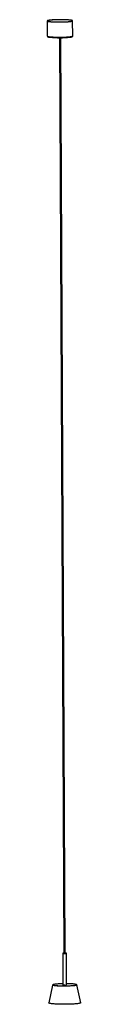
# Model space of a CAD drawing. Header units: millimetres. Extents: x -153 to -47, y 311 to 3413.
import ezdxf

# ---------------------------------------------------------------- set-up
doc = ezdxf.new("R2010")
doc.units = ezdxf.units.MM

msp = doc.modelspace()

# ---------------------------------------------------------------- linework, layer by layer
at = {"color": 7, "linetype": 'Continuous', "lineweight": 25}
for p, q in [((-152.7, 3409.4), (-152.5, 3361.6)), ((-72.5, 3362), (-72.7, 3409.8)), ((-114.4, 3356.4), (-100.1, 471.7)), ((-96.1, 471.7), (-110.4, 3356.4)), ((-104, 471.7), (-103.5, 371.9)), ((-91.8, 372), (-92.3, 471.7)), ((-135.8, 371.3), (-147.5, 315.2)), ((-47.2, 315.7), (-59.5, 371.7))]:
    msp.add_line(p, q, dxfattribs=at)
at = {"color": 7, "linetype": 'Continuous', "lineweight": 25, "flags": 128}
for points in [[(-116.8, 3413.2), (-120.5, 3413.1), (-124.1, 3413), (-127.7, 3412.9), (-131.1, 3412.7), (-134.3, 3412.5), (-137.4, 3412.3), (-140.2, 3412.1), (-142.8, 3411.8), (-145.1, 3411.6), (-147.2, 3411.3), (-148.9, 3411), (-150.4, 3410.6), (-151.5, 3410.3), (-152.2, 3410), (-152.6, 3409.6), (-152.7, 3409.3), (-152.4, 3409), (-151.7, 3408.6), (-150.8, 3408.3), (-149.4, 3408), (-147.8, 3407.7), (-145.8, 3407.4), (-143.6, 3407.2), (-141.1, 3406.9), (-138.3, 3406.7), (-135.3, 3406.5), (-132.1, 3406.4), (-128.8, 3406.2), (-125.3, 3406.1), (-121.7, 3406.1), (-118, 3406), (-114.2, 3406), (-110.5, 3406), (-106.8, 3406.1), (-103.1, 3406.2), (-99.5, 3406.3), (-96, 3406.4), (-92.7, 3406.6), (-89.5, 3406.8), (-86.6, 3407), (-83.9, 3407.3), (-81.4, 3407.5), (-79.2, 3407.8), (-77.3, 3408.1), (-75.7, 3408.4), (-74.4, 3408.7), (-73.5, 3409.1), (-72.9, 3409.4), (-72.7, 3409.8), (-72.8, 3410.1), (-73.3, 3410.4), (-74.1, 3410.8), (-75.3, 3411.1), (-76.7, 3411.4), (-78.5, 3411.7), (-80.6, 3411.9), (-83, 3412.2), (-85.7, 3412.4), (-88.5, 3412.6), (-91.6, 3412.8), (-94.9, 3412.9), (-98.3, 3413.1), (-101.9, 3413.1), (-105.6, 3413.2), (-109.3, 3413.2), (-113, 3413.2), (-116.8, 3413.2)], [(-116.7, 3413.1), (-120.3, 3413), (-123.9, 3412.9), (-127.4, 3412.8), (-130.8, 3412.6), (-134, 3412.5), (-137, 3412.2), (-139.8, 3412), (-142.3, 3411.8), (-144.6, 3411.5), (-146.6, 3411.2), (-148.3, 3410.9), (-149.6, 3410.6), (-150.7, 3410.2), (-151.3, 3409.9), (-151.7, 3409.6), (-151.6, 3409.2), (-151.3, 3408.9), (-150.5, 3408.6), (-149.5, 3408.3), (-148.1, 3408), (-146.3, 3407.7), (-144.3, 3407.4), (-142, 3407.1), (-139.4, 3406.9), (-136.6, 3406.7), (-133.6, 3406.5), (-130.3, 3406.4), (-126.9, 3406.3), (-123.4, 3406.2), (-119.8, 3406.1), (-116.1, 3406.1), (-112.4, 3406.1), (-108.7, 3406.1), (-105.1, 3406.2), (-101.5, 3406.3), (-98, 3406.4), (-94.6, 3406.6), (-91.4, 3406.8), (-88.4, 3407), (-85.6, 3407.2), (-83.1, 3407.5), (-80.8, 3407.7), (-78.8, 3408), (-77.1, 3408.3), (-75.8, 3408.7), (-74.7, 3409), (-74.1, 3409.3), (-73.7, 3409.7), (-73.8, 3410), (-74.1, 3410.3), (-74.9, 3410.7), (-75.9, 3411), (-77.3, 3411.3), (-79.1, 3411.6), (-81.1, 3411.8), (-83.4, 3412.1), (-86, 3412.3), (-88.8, 3412.5), (-91.8, 3412.7), (-95.1, 3412.8), (-98.4, 3413), (-102, 3413.1), (-105.6, 3413.1), (-109.2, 3413.1), (-113, 3413.1), (-116.7, 3413.1)], [(-100.1, 472.2), (-100.2, 472.2), (-101.5, 472.1), (-102.6, 472), (-103.4, 471.9), (-103.9, 471.8), (-104, 471.6), (-103.7, 471.5), (-103.1, 471.4), (-102.2, 471.3), (-101.1, 471.2), (-99.7, 471.2), (-98.3, 471.2), (-96.8, 471.2), (-95.4, 471.2), (-94.2, 471.3), (-93.3, 471.4), (-92.6, 471.6), (-92.3, 471.7), (-92.4, 471.8), (-92.8, 471.9), (-93.5, 472), (-94.6, 472.1), (-95.9, 472.2), (-96.1, 472.2)], [(-103.5, 375.5), (-105, 375.5), (-108.6, 375.4), (-112, 375.3), (-115.3, 375.1), (-118.4, 374.9), (-121.3, 374.7), (-124, 374.5), (-126.4, 374.2), (-128.6, 373.9), (-130.5, 373.7), (-132, 373.3), (-132.8, 373.1)], [(-61.9, 373.3), (-62.1, 373.4), (-63.4, 373.7), (-64.9, 374), (-66.8, 374.3), (-69, 374.5), (-71.5, 374.8), (-74.2, 375), (-77.1, 375.1), (-80.2, 375.3), (-83.5, 375.4), (-87, 375.5), (-90.5, 375.6), (-91.8, 375.6)], [(-134.4, 371.5), (-134.1, 371.4), (-133.2, 371.1), (-131.9, 370.8), (-130.3, 370.5), (-128.5, 370.2), (-126.3, 370), (-123.8, 369.7), (-121.1, 369.5), (-118.2, 369.3), (-115, 369.2), (-111.7, 369.1), (-108.3, 369), (-104.8, 368.9), (-101.1, 368.9), (-97.5, 368.9), (-93.9, 368.9)], [(-97, 371.4), (-98.5, 371.4), (-99.9, 371.4), (-101.2, 371.5), (-102.2, 371.6), (-103, 371.7), (-103.4, 371.8), (-103.5, 371.9)], [(-93.9, 368.9), (-90.3, 369), (-86.7, 369.1), (-83.3, 369.2), (-80, 369.4), (-76.9, 369.6), (-74, 369.8), (-71.3, 370), (-68.8, 370.3), (-66.7, 370.5), (-64.8, 370.8), (-63.3, 371.1), (-62, 371.5), (-61.2, 371.8), (-61, 371.9)], [(-92.3, 310.8), (-96.5, 310.8), (-100.7, 310.8), (-104.8, 310.8), (-109, 310.9), (-113, 310.9), (-116.9, 311.1), (-120.7, 311.2), (-124.4, 311.4), (-127.8, 311.6), (-131, 311.8), (-134, 312), (-136.8, 312.3), (-139.2, 312.6), (-141.4, 312.9), (-143.2, 313.3), (-144.8, 313.6), (-146, 314), (-146.8, 314.3), (-147.4, 314.7), (-147.5, 315.1), (-147.5, 315.2)], [(-47.2, 315.7), (-47.2, 315.4), (-47.6, 315), (-48.3, 314.6), (-49.4, 314.2), (-50.8, 313.9), (-52.5, 313.5), (-54.5, 313.2), (-56.9, 312.8), (-59.5, 312.5), (-62.4, 312.2), (-65.5, 312), (-68.8, 311.7), (-72.4, 311.5), (-76.1, 311.3), (-80, 311.2), (-84, 311), (-88.1, 310.9), (-92.3, 310.8)]]:
    msp.add_lwpolyline(points, dxfattribs=at)
at = {"color": 8, "linetype": 'Continuous', "lineweight": 25, "flags": 128}
for points in [[(-152.5, 3361.6), (-152.4, 3361.5), (-152.1, 3361.2), (-151.5, 3360.8), (-150.5, 3360.5), (-149.2, 3360.2), (-147.6, 3359.9), (-145.6, 3359.6), (-143.4, 3359.4), (-140.8, 3359.1), (-138.1, 3358.9), (-135.1, 3358.7), (-131.9, 3358.6), (-128.5, 3358.4), (-125, 3358.3), (-121.4, 3358.2), (-117.7, 3358.2), (-114, 3358.2), (-110.3, 3358.2), (-106.5, 3358.3), (-102.9, 3358.4), (-99.3, 3358.5), (-95.8, 3358.6), (-92.5, 3358.8), (-89.3, 3359), (-86.3, 3359.2), (-83.6, 3359.5), (-81.2, 3359.7), (-79, 3360), (-77.1, 3360.3), (-75.5, 3360.6), (-74.2, 3360.9), (-73.3, 3361.3), (-72.7, 3361.6), (-72.5, 3362), (-72.5, 3362)], [(-132.8, 373.1), (-133.2, 373), (-134.1, 372.7), (-134.6, 372.4), (-134.8, 372), (-134.6, 371.7), (-134.4, 371.5)], [(-61, 371.9), (-60.7, 372.1), (-60.5, 372.4), (-60.7, 372.8), (-61.2, 373.1), (-61.9, 373.3)], [(-59.5, 371.7), (-59.5, 371.4), (-60, 371.1), (-60.7, 370.7), (-61.9, 370.4), (-63.3, 370.1), (-65.1, 369.8), (-67.2, 369.5), (-69.5, 369.3), (-72.2, 369), (-75, 368.8), (-78.1, 368.6), (-81.4, 368.4), (-84.8, 368.3), (-88.3, 368.2), (-91.9, 368.1), (-95.6, 368), (-99.3, 368), (-103, 368), (-106.6, 368.1), (-110.1, 368.1), (-113.5, 368.2), (-116.8, 368.4), (-119.9, 368.5), (-122.8, 368.7), (-125.5, 369), (-127.9, 369.2), (-130, 369.5), (-131.8, 369.7), (-133.3, 370), (-134.4, 370.4), (-135.2, 370.7), (-135.7, 371), (-135.8, 371.3)]]:
    msp.add_lwpolyline(points, dxfattribs=at)
at = {"color": 7, "linetype": 'Continuous', "lineweight": 25}
for centre, radius, start, end in [((-113.8, 3665.8), 309.5, 264.3331, 276.0184), ((-98.2, 479.3), 7.82, 255.4626, 285.1054), ((-95.9, 385.5), 14.2, 265.2564, 286.7259)]:
    msp.add_arc(centre, radius, start, end, dxfattribs=at)
for points, knots in [([(-152.4, 3361.6), (-152.4, 3361.5), (-152.5, 3361.2), (-152.2, 3360.6), (-151.8, 3360), (-151.4, 3359.6), (-150.8, 3359.2), (-149.9, 3358.9), (-148.8, 3358.5), (-147.3, 3358.2), (-146, 3358), (-145, 3357.9), (-144.6, 3357.8)], [0, 0, 0, 0, 0.0192, 0.086198, 0.151751, 0.223591, 0.313139, 0.440705, 0.607379, 0.763153, 0.927721, 1, 1, 1, 1]), ([(-81.1, 3358), (-81, 3358), (-80.2, 3358.1), (-78.8, 3358.3), (-77.2, 3358.7), (-75.8, 3359), (-74.7, 3359.4), (-73.9, 3359.7), (-73.3, 3360.2), (-72.8, 3360.7), (-72.5, 3361.3), (-72.5, 3361.8), (-72.5, 3362)], [0, 0, 0, 0, 0.025338, 0.171709, 0.31953, 0.470126, 0.62691, 0.750129, 0.830721, 0.896696, 0.958246, 1, 1, 1, 1]), ([(-133.1, 373.1), (-133.2, 373.1), (-133.7, 373), (-134.4, 372.7), (-135.1, 372.4), (-135.6, 371.9), (-135.7, 371.5), (-135.8, 371.4)], [0, 0, 0, 0, 0.047449, 0.361156, 0.691875, 0.862232, 1, 1, 1, 1]), ([(-59.5, 371.7), (-59.5, 371.8), (-59.6, 372.1), (-59.9, 372.5), (-60.3, 372.8), (-60.8, 373.1), (-61.3, 373.2), (-61.5, 373.3)], [0, 0, 0, 0, 0.079081, 0.266941, 0.483729, 0.792093, 1, 1, 1, 1])]:
    msp.add_open_spline(points, degree=3, knots=knots, dxfattribs=at)

doc.saveas('drawing.dxf')
